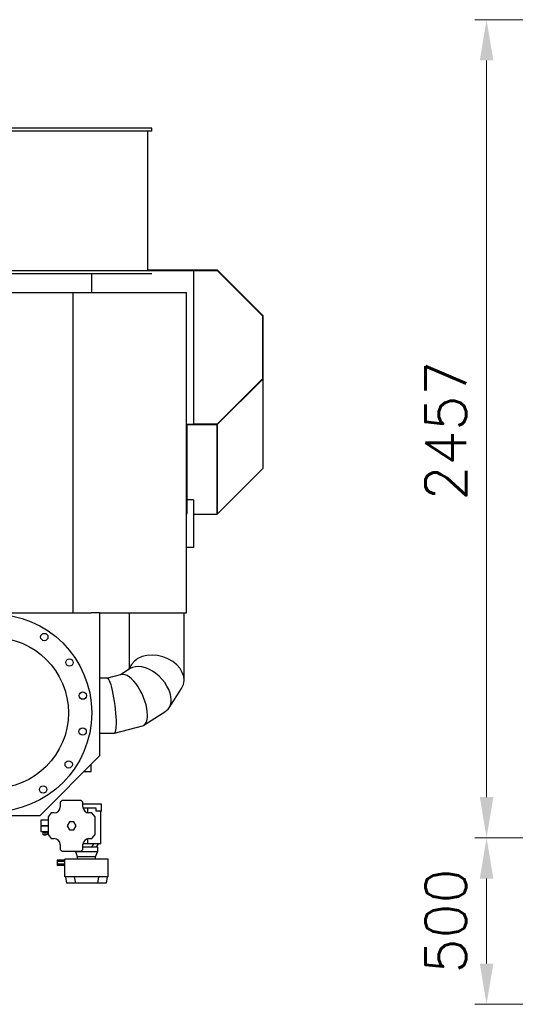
# Model space of a CAD drawing. Header units: inches. Extents: x 0 to 20790, y -12 to 14700.
# Tile 62 of 191: x 7256 to 8744, y 4425 to 7382. Entities that reach past the tile are written whole.
import ezdxf

# ---------------------------------------------------------------- set-up
doc = ezdxf.new("R2010")
doc.units = ezdxf.units.IN
doc.layers.add('1', color=7, linetype='Continuous', true_color=0xffffff)
doc.layers.add('254', color=7, linetype='Continuous', true_color=0xffffff)
doc.styles.add('latin_extended', font='simplex.shx')
doc.dimstyles.get("Standard").update_dxf_attribs({"dimtxt": 0.18, "dimasz": 0.18, "dimexe": 0.18, "dimexo": 0.0625, "dimgap": 0.09, "dimtad": 0, "dimtih": 1, "dimtoh": 1, "dimdec": 4, "dimzin": 0, "dimdsep": 46, "dimtxsty": 'Standard', "dimcen": 0.09, "dimadec": 0, "dimazin": 0, "dimtfac": 1, "dimtdec": 4, "dimtofl": 0, "dimtmove": 0, "dimatfit": 3, "dimfxl": 1, "dimtolj": 1, "dimtzin": 0, "dimarcsym": 0})

# ---------------------------------------------------------------- blocks, each defined once
blk = doc.blocks.new('_U2')
at = {"layer": '254', "color": 3, "linetype": 'Continuous', "lineweight": 13, "transparency": 16777216}
for p, q in [((10175.5, 7381.8), (8623, 7381.8)), ((8658, 5047.1), (8658, 7259.3)), ((10017.7, 4924.6), (8623, 4924.6))]:
    blk.add_line(p, q, dxfattribs=at)
at = {"layer": '254', "color": 3, "transparency": 16777216}
for points in [[(8678.4, 7259.3), (8637.6, 7259.3), (8658, 7381.8)], [(8637.6, 5047.1), (8678.4, 5047.1), (8658, 4924.6)]]:
    blk.add_solid(points, dxfattribs=at)
at = {"layer": 'Defpoints', "color": 0, "transparency": 16777216}
for p in [(8658, 7381.8), (10210.5, 7381.8), (10052.7, 4924.6)]:
    blk.add_point(p, dxfattribs=at)
at = {"layer": '254', "color": 2, "lineweight": 13, "transparency": 16777216, "insert": (8474.3, 5937.3), "char_height": 122.5, "attachment_point": 1, "rotation": 90, "style": 'latin_extended'}
blk.add_mtext('\\A1;2457', dxfattribs=at)
blk = doc.blocks.new('_U3')
at = {"layer": '254', "color": 3, "linetype": 'Continuous', "lineweight": 13, "transparency": 16777216}
for p, q in [((10017.7, 4924.6), (8623, 4924.6)), ((8658, 4802.1), (8658, 4547.1)), ((9455.2, 4424.6), (8623, 4424.6))]:
    blk.add_line(p, q, dxfattribs=at)
at = {"layer": '254', "color": 3, "transparency": 16777216}
for points in [[(8678.4, 4802.1), (8637.6, 4802.1), (8658, 4924.6)], [(8637.6, 4547.1), (8678.4, 4547.1), (8658, 4424.6)]]:
    blk.add_solid(points, dxfattribs=at)
at = {"layer": 'Defpoints', "color": 0, "transparency": 16777216}
for p in [(10052.7, 4924.6), (8658, 4424.6), (9490.2, 4424.6)]:
    blk.add_point(p, dxfattribs=at)
at = {"layer": '254', "color": 2, "lineweight": 13, "transparency": 16777216, "insert": (8474.3, 4517.1), "char_height": 122.5, "attachment_point": 1, "rotation": 90, "style": 'latin_extended'}
blk.add_mtext('\\A1;500', dxfattribs=at)

msp = doc.modelspace()

# ---------------------------------------------------------------- linework, layer by layer
at = {"layer": '1', "color": 2, "linetype": 'Continuous', "lineweight": 25}
for p, q in [((7652.547, 7056.024), (6700.547, 7056.024)), ((7652.547, 7047.024), (6700.547, 7047.024)), ((7641.042, 6628.612), (7641.042, 7047.024)), ((7652.547, 7047.024), (7652.547, 7056.024)), ((7652.547, 6627.024), (6700.547, 6627.024)), ((7472.047, 6628.612), (7778.253, 6628.612)), ((7641.043, 6628.959), (7848.85, 6628.959)), ((7641.045, 6630.459), (7849.472, 6630.459)), ((7848.851, 6628.612), (7778.253, 6628.612)), ((7778.253, 6628.612), (7778.253, 6166.612)), ((7985.047, 6492.763), (7848.85, 6628.959)), ((7848.85, 6628.959), (7848.85, 6628.609)), ((7848.851, 6628.612), (7985.047, 6492.417)), ((7986.547, 6493.384), (7849.472, 6630.459)), ((7652.547, 6618.024), (7183.743, 6618.024)), ((7472.047, 6618.024), (7472.047, 6562.112)), ((6724.047, 6562.112), (7416.791, 6562.112)), ((7416.791, 6562.112), (7756.547, 6562.112)), ((7416.791, 5600.612), (7416.791, 6562.112)), ((7756.547, 5600.612), (7756.547, 6562.112)), ((7985.047, 6492.763), (7985.047, 6492.416)), ((7985.047, 6492.417), (7985.047, 6302.808)), ((7986.547, 6493.384), (7986.547, 6302.534)), ((7985.047, 6302.808), (7848.851, 6166.612)), ((7849.472, 6165.459), (7986.547, 6302.534)), ((7986.547, 6302.534), (7986.547, 6034.034)), ((7756.547, 6166.612), (7778.253, 6166.612)), ((7758.118, 6016.192), (7758.237, 6166.611)), ((7758.237, 6165.459), (7758.118, 6014.377)), ((7758.251, 6165.459), (7758.237, 6165.459)), ((7758.251, 6166.612), (7758.251, 6165.459)), ((7758.251, 6165.459), (7847.35, 6165.459)), ((7848.851, 6166.612), (7778.253, 6166.612)), ((7847.35, 6165.459), (7848.504, 6166.612)), ((7847.35, 6165.459), (7849.472, 6165.459)), ((7848.882, 6166.643), (7849.418, 6166.644)), ((7849.404, 6165.459), (7849.192, 5896.959)), ((7849.197, 6166.959), (7849.418, 6166.959)), ((7849.418, 6166.959), (7849.418, 6166.644)), ((7849.472, 5896.959), (7849.472, 6165.459)), ((7756.547, 6030.594), (7756.618, 6121.043)), ((7756.618, 6121.043), (7758.118, 6121.043)), ((7756.618, 6121.043), (7756.618, 5898.459)), ((7758.118, 6121.043), (7758.118, 5898.459)), ((7849.472, 5896.959), (7986.547, 6034.034)), ((7777.606, 5939.229), (7758.118, 5939.229)), ((7777.606, 5939.229), (7777.606, 5796.959)), ((7756.543, 5898.459), (7756.603, 5898.459)), ((7756.544, 5896.959), (7758.187, 5896.959)), ((7756.618, 5898.459), (7756.603, 5898.459)), ((7756.618, 5898.459), (7758.118, 5898.459)), ((7758.118, 5898.459), (7758.187, 5898.459)), ((7758.187, 5896.959), (7758.187, 5898.459)), ((7777.606, 5896.959), (7849.192, 5896.959)), ((7849.189, 5896.959), (7849.472, 5896.959)), ((7777.606, 5796.959), (7756.544, 5796.959)), ((6336.047, 5600.612), (7416.791, 5600.612)), ((7416.791, 5600.612), (7471.088, 5600.612)), ((7496.249, 5600.612), (7471.079, 5600.612)), ((7496.249, 5600.612), (7496.249, 5170.612)), ((7496.251, 5600.612), (7756.547, 5600.612)), ((7584.65, 5600.608), (7584.65, 5433.622)), ((7749.65, 5398.793), (7749.65, 5600.609)), ((7592.087, 5445.163), (7581.459, 5428.669)), ((7561.594, 5415.031), (7519.37, 5403.788)), ((7587.634, 5432.638), (7559.287, 5414.417)), ((7519.615, 5403.788), (7496.248, 5403.788)), ((7704.751, 5315.387), (7742.212, 5373.52)), ((7628.749, 5262.919), (7694.599, 5305.246)), ((7496.25, 5238.788), (7540.712, 5238.788)), ((7541.197, 5238.852), (7624.433, 5261.013)), ((7496.249, 5170.612), (7316.249, 4990.612)), ((7449.586, 5123.959), (7470.547, 5123.959)), ((7470.547, 5123.959), (7470.547, 5144.927)), ((7383.105, 5036.788), (7378.105, 5031.788)), ((7378.105, 5031.788), (7378.105, 5017.288)), ((7441.105, 5036.788), (7383.105, 5036.788)), ((7446.105, 5031.788), (7441.105, 5036.788)), ((7446.105, 5017.288), (7446.105, 5031.788)), ((7351.105, 4999.288), (7341.605, 4987.288)), ((7360.105, 4999.288), (7351.105, 4999.288)), ((7502.105, 5025.288), (7446.106, 5025.288)), ((7461.105, 5013.288), (7446.555, 5013.288)), ((7486.105, 5013.288), (7461.105, 5013.288)), ((7461.105, 4999.54), (7461.105, 5013.288)), ((7473.105, 4999.288), (7464.105, 4999.288)), ((7482.605, 4987.288), (7473.105, 4999.288)), ((7486.105, 5004.288), (7486.105, 5013.288)), ((7502.105, 5004.288), (7486.105, 5004.288)), ((7500.105, 4906.788), (7500.105, 5004.288)), ((7502.105, 5004.288), (7502.105, 5025.288)), ((7316.249, 4990.612), (7036.249, 4990.612)), ((7341.605, 4977.538), (7319.605, 4977.538)), ((7319.605, 4977.538), (7319.605, 4969.788)), ((7319.605, 4969.788), (7319.605, 4962.038)), ((7341.605, 4987.288), (7341.605, 4934.288)), ((7405.177, 4972.788), (7398.248, 4960.788)), ((7419.033, 4972.788), (7405.177, 4972.788)), ((7425.961, 4960.788), (7419.033, 4972.788)), ((7482.605, 4934.288), (7482.605, 4987.288)), ((7319.605, 4962.038), (7341.605, 4962.038)), ((7341.605, 4959.538), (7319.605, 4959.538)), ((7319.605, 4959.538), (7319.605, 4951.788)), ((7319.605, 4951.788), (7319.605, 4944.038)), ((7319.605, 4944.038), (7330.387, 4944.038)), ((7325.172, 4942.138), (7325.172, 4944.038)), ((7331.172, 4939.522), (7325.172, 4942.138)), ((7325.172, 4942.138), (7325.172, 4934.275)), ((7330.387, 4944.038), (7341.605, 4944.038)), ((7337.172, 4942.138), (7331.172, 4939.522)), ((7331.172, 4939.522), (7331.172, 4931.658)), ((7337.172, 4944.038), (7337.172, 4942.138)), ((7337.172, 4942.138), (7337.172, 4934.275)), ((7398.248, 4960.788), (7405.177, 4948.788)), ((7405.177, 4948.788), (7419.033, 4948.788)), ((7419.033, 4948.788), (7425.961, 4960.788)), ((7331.172, 4931.658), (7325.172, 4934.275)), ((7337.172, 4934.275), (7331.172, 4931.658)), ((7341.605, 4934.288), (7351.105, 4922.288)), ((7351.105, 4922.288), (7360.105, 4922.288)), ((7461.105, 4906.788), (7461.105, 4922.038)), ((7464.105, 4922.288), (7473.105, 4922.288)), ((7473.105, 4922.288), (7482.605, 4934.288)), ((7378.105, 4904.288), (7378.105, 4889.788)), ((7378.105, 4889.788), (7383.105, 4884.788)), ((7383.105, 4884.788), (7441.105, 4884.788)), ((7422.878, 4882.288), (7422.878, 4884.788)), ((7490.878, 4882.288), (7422.878, 4882.288)), ((7429.656, 4867.788), (7424.378, 4882.288)), ((7441.105, 4884.788), (7446.105, 4889.788)), ((7446.105, 4889.788), (7446.105, 4904.288)), ((7490.878, 4896.788), (7446.106, 4896.788)), ((7461.105, 4906.788), (7446.279, 4906.788)), ((7500.105, 4906.788), (7461.105, 4906.788)), ((7472.831, 4896.788), (7478.605, 4906.788)), ((7484.101, 4867.788), (7489.378, 4882.288)), ((7486.831, 4896.788), (7492.605, 4906.788)), ((7490.878, 4882.288), (7490.878, 4896.788)), ((7391.656, 4857.891), (7369.132, 4857.891)), ((7369.132, 4857.891), (7369.132, 4853.849)), ((7369.132, 4853.849), (7369.132, 4845.766)), ((7391.656, 4853.849), (7369.132, 4853.849)), ((7391.656, 4807.888), (7391.656, 4860.788)), ((7522.101, 4860.788), (7391.656, 4860.788)), ((7429.656, 4860.788), (7429.656, 4867.788)), ((7484.101, 4867.788), (7429.656, 4867.788)), ((7484.101, 4860.788), (7484.101, 4867.788)), ((7522.101, 4807.888), (7522.101, 4860.788)), ((7369.132, 4845.766), (7369.132, 4841.725)), ((7391.656, 4845.766), (7369.132, 4845.766)), ((7391.656, 4841.725), (7369.132, 4841.725)), ((7522.101, 4807.888), (7391.656, 4807.888)), ((7398.006, 4788.888), (7394.656, 4807.888)), ((7420.03, 4807.888), (7423.38, 4788.888)), ((7490.376, 4788.888), (7493.727, 4807.888)), ((7519.101, 4807.888), (7515.751, 4788.888)), ((7423.38, 4788.888), (7398.006, 4788.888)), ((7490.376, 4788.888), (7423.38, 4788.888)), ((7515.751, 4788.888), (7490.376, 4788.888))]:
    msp.add_line(p, q, dxfattribs=at)
for centre, radius in [((7175.416, 5299.769), 296.91), ((7330.029, 5527.63), 11), ((7175.416, 5299.769), 227.015), ((7405.458, 5451.117), 11), ((7445.866, 5351.562, 0), 11), ((7445.099, 5244.123), 11), ((7403.276, 5145.155, 0), 11), ((7326.763, 5069.726), 11)]:
    msp.add_circle(centre, radius, dxfattribs=at)
for centre, start, end in [((7360.105, 5017.288), 270, 0), ((7464.105, 5017.288), 180, 270), ((7360.105, 4904.288), 0, 90), ((7464.105, 4904.288), 90, 180)]:
    msp.add_arc(centre, 18, start, end, dxfattribs=at)
for centre, major_axis, ratio, start_param, end_param in [((7667.15, 5409.341), (80.619, -23.726), 0.73826492, 6.06928245, 9.21077693), ((7641.116, 5368.942), (59.106, -59.173), 0.63190135, 0.5640623, 3.00547249), ((7593.013, 5338.022), (33.652, -76.225), 0.42540062, 0.76684458, 3.07503161), ((7530.164, 5321.288), (10.793, -82.484), 0.14986844, 0.85305738, 3.12207268), ((7641.116, 5368.942), (59.106, -59.173), 0.63190135, 6.14696697, 6.84724761), ((7530.164, 5321.288), (10.793, -82.484), 0.14986844, 6.26356716, 7.13624269), ((7593.013, 5338.022), (33.652, -76.225), 0.42540062, 6.21652609, 7.05002989), ((7331.172, 4944.755), (-5.5, 0), 0.75536941, 0.17337664, 2.96821601)]:
    msp.add_ellipse(centre, major_axis=major_axis, ratio=ratio, start_param=start_param, end_param=end_param, dxfattribs=at)

# ---------------------------------------------------------------- dimensions: what is measured, and where the dimension line sits
at = {"layer": '254', "color": 2, "linetype": 'Continuous', "lineweight": 13}
for base, p2, picture, middle in [((8658.024, 7381.75), (10210.505, 7381.75), '_U2', (8658.024, 6153.154)), ((8658.024, 4424.557), (9490.195, 4424.557), '_U3', (8658.024, 4674.557))]:
    dim = msp.add_linear_dim(base=base, p1=(10052.695, 4924.557), p2=p2, angle=90, dimstyle='Standard', override={"dimscale": 35, "dimtxt": 3.5, "dimasz": 3.5, "dimexe": 1, "dimexo": 1, "dimgap": 1.75, "dimtad": 1, "dimtih": 0, "dimtoh": 0, "dimdec": 0, "dimlfac": 1, "dimzin": 8, "dimdsep": 46, "dimlunit": 2, "dimtxsty": 'latin_extended', "dimsah": 1, "dimse1": 0, "dimse2": 0, "dimsd1": 0, "dimsd2": 0, "dimclrd": 3, "dimclre": 3, "dimclrt": 2, "dimtol": 0, "dimtm": -0.1, "dimtfac": 0.714286, "dimtdec": 3, "dimtofl": 1, "dimtmove": 0, "dimtzin": 8, "dimlwd": 13, "dimlwe": 13}, dxfattribs=at)
    dim.commit()
    dim.dimension.update_dxf_attribs({"geometry": picture, "text_midpoint": middle, "dimtype": 160})

doc.saveas('drawing.dxf')
